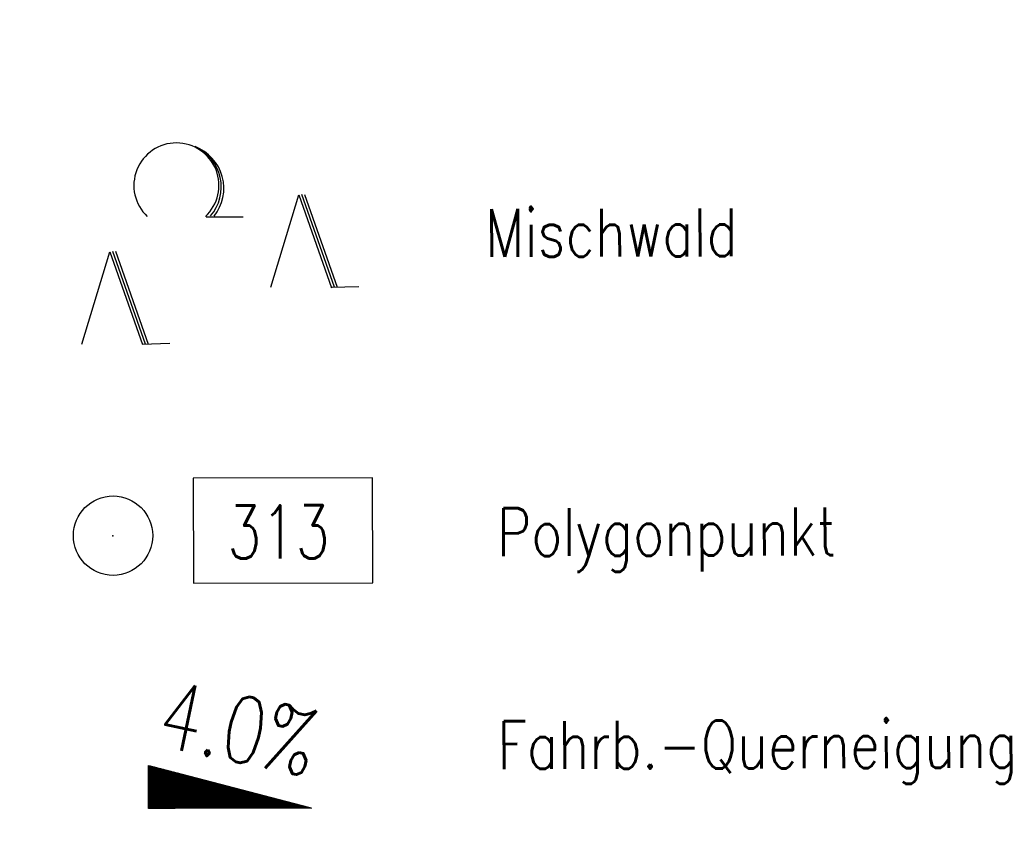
# Model space of a CAD drawing. Extents: x 0 to 1135, y 0 to 420.
# Tile 63 of 80: x 1078 to 1115, y 141 to 171. Entities that reach past the tile are written whole.
import ezdxf

# ---------------------------------------------------------------- set-up
doc = ezdxf.new("R2010")
doc.units = 0
doc.header["$LTSCALE"] = 2
doc.header["$MEASUREMENT"] = 0
doc.linetypes.add('AUSGEZOGEN', pattern=[0])
doc.layers.get('0').update_dxf_attribs({"color": 8, "linetype": 'AUSGEZOGEN'})
for name, color, linetype in [('GEF', 8, 'AUSGEZOGEN'), ('LEGENDE', 7, 'AUSGEZOGEN'), ('MULDE', 8, 'AUSGEZOGEN'), ('PP', 8, 'AUSGEZOGEN'), ('WALD', 8, 'AUSGEZOGEN')]:
    doc.layers.add(name, color=color, linetype=linetype)
doc.styles.add('ROMANS', font='romans.shx', dxfattribs={"width": 0.8})

# ---------------------------------------------------------------- blocks, each defined once
blk = doc.blocks.new('NW')
at = {"color": 0}
for p, q in [((-1.088, 0), (-0.024, 3.474)), ((-0.024, 3.474), (1.193, -0.023)), ((0.077, 3.499), (1.294, 0.003)), ((0.189, 3.489), (1.406, -0.007)), ((1.177, -0.007), (2.227, 0.023))]:
    blk.add_line(p, q, dxfattribs=at)
blk = doc.blocks.new('LW')
at = {"color": 0}
blk.add_line((1.183, 0.003), (2.575, 0.003), dxfattribs=at)
for centre, radius, start, end in [((0.065, 1.189), 1.6, 312.7202, 226.7249), ((0.169, 1.08), 1.681, 321.1992, 68.9844), ((0.083, 1.129), 1.668, 319.2916, 65.2101)]:
    blk.add_arc(centre, radius, start, end, dxfattribs=at)
blk = doc.blocks.new('PP')
at = {"color": 0}
blk.add_circle((0, -0.006), 1.493, dxfattribs=at)
blk.add_point((0, 0), dxfattribs=at)
blk = doc.blocks.new('*X15')
at = {"color": 0}
for p, q in [((725.827, 193.844), (727.436, 195.453)), ((725.827, 193.853), (727.427, 195.453)), ((725.827, 193.861), (727.418, 195.453)), ((725.827, 193.87), (727.409, 195.453)), ((725.827, 193.879), (727.401, 195.453)), ((725.827, 193.888), (727.392, 195.453)), ((725.827, 193.897), (727.383, 195.453)), ((725.827, 193.906), (727.374, 195.453)), ((725.827, 193.914), (727.365, 195.453)), ((725.827, 193.923), (727.356, 195.453)), ((725.827, 193.932), (727.347, 195.453)), ((725.827, 193.941), (727.339, 195.453)), ((725.827, 193.95), (727.33, 195.453)), ((725.827, 193.959), (727.321, 195.453)), ((725.827, 193.967), (727.312, 195.453)), ((725.827, 193.976), (727.303, 195.453)), ((725.827, 193.985), (727.294, 195.453)), ((725.827, 193.994), (727.286, 195.453)), ((725.827, 194.003), (727.277, 195.453)), ((725.827, 194.012), (727.268, 195.453)), ((725.827, 194.02), (727.259, 195.453)), ((725.827, 194.029), (727.25, 195.453)), ((725.827, 194.038), (727.241, 195.453)), ((725.827, 194.047), (727.233, 195.453)), ((725.827, 194.056), (727.224, 195.453)), ((725.827, 194.065), (727.215, 195.453)), ((725.827, 194.073), (727.206, 195.453)), ((725.827, 194.082), (727.197, 195.453)), ((725.827, 194.091), (727.188, 195.453)), ((725.827, 194.1), (727.18, 195.453)), ((725.827, 194.109), (727.171, 195.453)), ((725.827, 194.118), (727.162, 195.453)), ((725.827, 194.127), (727.153, 195.453)), ((725.827, 194.135), (727.144, 195.453)), ((725.827, 194.144), (727.135, 195.453)), ((725.827, 194.153), (727.127, 195.453)), ((725.827, 194.162), (727.118, 195.453)), ((725.827, 194.171), (727.109, 195.453)), ((725.827, 194.18), (727.1, 195.453)), ((725.827, 194.188), (727.091, 195.453)), ((725.827, 194.197), (727.082, 195.453)), ((725.827, 194.206), (727.073, 195.453)), ((725.827, 194.215), (727.065, 195.453)), ((725.827, 194.224), (727.056, 195.453)), ((725.827, 194.233), (727.047, 195.453)), ((725.827, 194.241), (727.038, 195.453)), ((725.827, 194.25), (727.029, 195.453)), ((725.827, 194.259), (727.02, 195.453)), ((725.827, 194.268), (727.012, 195.453)), ((725.827, 194.277), (727.003, 195.453)), ((725.827, 194.286), (726.994, 195.453)), ((725.827, 194.294), (726.985, 195.453)), ((725.827, 194.303), (726.976, 195.453)), ((725.827, 194.312), (726.967, 195.453)), ((725.827, 194.321), (726.959, 195.453)), ((725.827, 194.33), (726.95, 195.453)), ((725.827, 194.339), (726.941, 195.453)), ((725.827, 194.348), (726.932, 195.453)), ((725.827, 194.356), (726.923, 195.453)), ((725.827, 194.365), (726.914, 195.453)), ((725.827, 194.374), (726.906, 195.453)), ((725.827, 194.383), (726.897, 195.453)), ((725.827, 194.392), (726.888, 195.453)), ((725.827, 194.401), (726.879, 195.453)), ((725.827, 194.409), (726.87, 195.453)), ((725.827, 194.418), (726.861, 195.453)), ((725.827, 194.427), (726.853, 195.453)), ((725.827, 194.436), (726.844, 195.453)), ((725.827, 194.445), (726.835, 195.453)), ((725.827, 194.454), (726.826, 195.453)), ((725.827, 194.462), (726.817, 195.453)), ((725.827, 194.471), (726.808, 195.453)), ((725.827, 194.48), (726.799, 195.453)), ((725.827, 194.489), (726.791, 195.453)), ((725.827, 194.498), (726.782, 195.453)), ((725.827, 194.507), (726.773, 195.453)), ((725.827, 194.515), (726.764, 195.453)), ((725.827, 194.524), (726.755, 195.453)), ((725.827, 194.533), (726.746, 195.453)), ((725.827, 194.542), (726.738, 195.453)), ((725.827, 194.551), (726.729, 195.453)), ((725.827, 194.56), (726.72, 195.453)), ((725.827, 194.568), (726.711, 195.453)), ((725.827, 194.577), (726.702, 195.453)), ((725.827, 194.586), (726.693, 195.453)), ((725.827, 194.595), (726.685, 195.453)), ((725.827, 194.604), (726.676, 195.453)), ((725.827, 194.613), (726.667, 195.453)), ((725.827, 194.622), (726.658, 195.453)), ((725.827, 194.63), (726.649, 195.453)), ((725.827, 194.639), (726.64, 195.453)), ((725.827, 194.648), (726.632, 195.453)), ((725.827, 194.657), (726.623, 195.453)), ((725.827, 194.666), (726.614, 195.453)), ((725.827, 194.675), (726.605, 195.453)), ((725.827, 194.683), (726.596, 195.453)), ((725.827, 194.692), (726.587, 195.453)), ((725.827, 194.701), (726.579, 195.453)), ((725.827, 194.71), (726.57, 195.453)), ((725.827, 194.719), (726.561, 195.453)), ((725.827, 194.728), (726.552, 195.453)), ((725.827, 194.736), (726.543, 195.453)), ((725.827, 194.745), (726.534, 195.453)), ((725.827, 194.754), (726.525, 195.453)), ((725.827, 194.763), (726.517, 195.453)), ((725.827, 194.772), (726.508, 195.453)), ((725.827, 194.781), (726.499, 195.453)), ((725.827, 194.789), (726.49, 195.453)), ((725.827, 194.798), (726.481, 195.453)), ((725.827, 194.807), (726.472, 195.453)), ((725.827, 194.816), (726.464, 195.453)), ((725.827, 194.825), (726.455, 195.453)), ((725.827, 194.834), (726.446, 195.453)), ((725.827, 194.842), (726.437, 195.453)), ((725.827, 194.851), (726.428, 195.453)), ((725.827, 194.86), (726.419, 195.453)), ((725.827, 194.869), (726.411, 195.453)), ((725.827, 194.878), (726.402, 195.453)), ((725.827, 194.887), (726.393, 195.453)), ((725.827, 194.896), (726.384, 195.453)), ((725.827, 194.904), (726.375, 195.453)), ((725.827, 194.913), (726.366, 195.453)), ((725.827, 194.922), (726.358, 195.453)), ((725.827, 194.931), (726.349, 195.453)), ((725.827, 194.94), (726.34, 195.453)), ((725.827, 194.949), (726.331, 195.453)), ((725.827, 194.957), (726.322, 195.453)), ((725.827, 194.966), (726.313, 195.453)), ((725.827, 194.975), (726.305, 195.453)), ((725.827, 194.984), (726.296, 195.453)), ((725.827, 194.993), (726.287, 195.453)), ((725.827, 195.002), (726.278, 195.453)), ((725.827, 195.01), (726.269, 195.453)), ((725.827, 195.019), (726.26, 195.453)), ((725.827, 195.028), (726.251, 195.453)), ((725.827, 195.037), (726.243, 195.453)), ((725.827, 195.046), (726.234, 195.453)), ((725.827, 195.055), (726.225, 195.453)), ((725.827, 195.063), (726.216, 195.453)), ((725.827, 195.072), (726.207, 195.453)), ((725.827, 195.081), (726.198, 195.453)), ((725.827, 195.09), (726.19, 195.453)), ((725.827, 195.099), (726.181, 195.453)), ((725.827, 195.108), (726.172, 195.453)), ((725.827, 195.116), (726.163, 195.453)), ((725.827, 195.125), (726.154, 195.453)), ((725.827, 195.134), (726.145, 195.453)), ((725.827, 195.143), (726.137, 195.453)), ((725.827, 195.152), (726.128, 195.453)), ((725.827, 195.161), (726.119, 195.453)), ((725.827, 195.17), (726.11, 195.453)), ((725.827, 195.178), (726.101, 195.453)), ((725.827, 195.187), (726.092, 195.453)), ((725.827, 195.196), (726.084, 195.453)), ((725.827, 195.205), (726.075, 195.453)), ((725.827, 195.214), (726.066, 195.453)), ((725.827, 195.223), (726.057, 195.453)), ((725.827, 195.231), (726.048, 195.453)), ((725.827, 195.24), (726.039, 195.453)), ((725.827, 195.249), (726.031, 195.453)), ((725.827, 195.258), (726.022, 195.453)), ((725.827, 195.267), (726.013, 195.453)), ((725.827, 195.276), (726.004, 195.453)), ((725.827, 195.284), (725.995, 195.453)), ((725.827, 195.293), (725.986, 195.453)), ((725.827, 195.302), (725.977, 195.453)), ((725.827, 195.311), (725.969, 195.453)), ((725.827, 195.32), (725.96, 195.453)), ((725.827, 195.329), (725.951, 195.453)), ((725.827, 195.337), (725.942, 195.453)), ((725.827, 195.346), (725.933, 195.453)), ((725.827, 195.355), (725.924, 195.453)), ((725.827, 195.364), (725.916, 195.453)), ((725.827, 195.373), (725.907, 195.453)), ((725.827, 195.382), (725.898, 195.453)), ((725.827, 195.39), (725.889, 195.453)), ((725.827, 195.399), (725.88, 195.453)), ((725.827, 195.408), (725.871, 195.453)), ((725.827, 195.417), (725.863, 195.453)), ((725.827, 195.426), (725.854, 195.453)), ((725.827, 195.435), (725.845, 195.453)), ((725.827, 195.444), (725.836, 195.453)), ((725.827, 193.826), (727.433, 195.433)), ((725.827, 193.817), (727.43, 195.421)), ((725.827, 193.808), (727.427, 195.409)), ((725.827, 193.799), (727.424, 195.397)), ((725.827, 193.791), (727.421, 195.385)), ((725.827, 193.782), (727.418, 195.373)), ((725.827, 193.773), (727.414, 195.361)), ((725.827, 193.764), (727.411, 195.349)), ((725.827, 193.755), (727.408, 195.337)), ((725.827, 193.746), (727.405, 195.325)), ((725.827, 193.738), (727.402, 195.313)), ((725.827, 193.729), (727.399, 195.301)), ((725.827, 193.72), (727.395, 195.289)), ((725.827, 193.711), (727.392, 195.277)), ((725.827, 193.702), (727.389, 195.265)), ((725.827, 193.693), (727.386, 195.253)), ((725.827, 193.685), (727.383, 195.241)), ((725.827, 193.676), (727.38, 195.229)), ((725.827, 193.667), (727.377, 195.217)), ((725.827, 193.658), (727.373, 195.205)), ((725.827, 193.649), (727.37, 195.193)), ((725.827, 193.64), (727.367, 195.181)), ((725.827, 193.632), (727.364, 195.169)), ((725.827, 193.623), (727.361, 195.157)), ((725.827, 193.614), (727.358, 195.145)), ((725.827, 193.605), (727.354, 195.133)), ((725.827, 193.596), (727.351, 195.121)), ((725.827, 193.587), (727.348, 195.109)), ((725.827, 193.579), (727.345, 195.097)), ((725.827, 193.57), (727.342, 195.085)), ((725.827, 193.561), (727.339, 195.073)), ((725.827, 193.552), (727.336, 195.061)), ((725.827, 193.543), (727.332, 195.049)), ((725.827, 193.534), (727.329, 195.037)), ((725.827, 193.525), (727.326, 195.025)), ((725.827, 193.517), (727.323, 195.013)), ((725.827, 193.508), (727.32, 195.001)), ((725.827, 193.499), (727.317, 194.989)), ((725.827, 193.49), (727.313, 194.977)), ((725.827, 193.481), (727.31, 194.965)), ((725.827, 193.472), (727.307, 194.953)), ((725.827, 193.464), (727.304, 194.941)), ((725.827, 193.455), (727.301, 194.929)), ((725.827, 193.446), (727.298, 194.917)), ((725.827, 193.437), (727.295, 194.905)), ((725.827, 193.428), (727.291, 194.893)), ((725.827, 193.419), (727.288, 194.881)), ((725.827, 193.411), (727.285, 194.869)), ((725.827, 193.402), (727.282, 194.857)), ((725.827, 193.393), (727.279, 194.845)), ((725.827, 193.384), (727.276, 194.833)), ((725.827, 193.375), (727.272, 194.821)), ((725.827, 193.366), (727.269, 194.809)), ((725.827, 193.358), (727.266, 194.797)), ((725.827, 193.349), (727.263, 194.785)), ((725.827, 193.34), (727.26, 194.773)), ((725.827, 193.331), (727.257, 194.761)), ((725.827, 193.322), (727.254, 194.749)), ((725.827, 193.313), (727.25, 194.737)), ((725.827, 193.305), (727.247, 194.725)), ((725.827, 193.296), (727.244, 194.713)), ((725.827, 193.287), (727.241, 194.701)), ((725.827, 193.278), (727.238, 194.689)), ((725.827, 193.269), (727.235, 194.677)), ((725.827, 193.26), (727.231, 194.665)), ((725.827, 193.251), (727.228, 194.653)), ((725.827, 193.243), (727.225, 194.641)), ((725.827, 193.234), (727.222, 194.629)), ((725.827, 193.225), (727.219, 194.617)), ((725.827, 193.216), (727.216, 194.605)), ((725.827, 193.207), (727.213, 194.593)), ((725.827, 193.198), (727.209, 194.581)), ((725.827, 193.19), (727.206, 194.569)), ((725.827, 193.181), (727.203, 194.557)), ((725.827, 193.172), (727.2, 194.545)), ((725.827, 193.163), (727.197, 194.533)), ((725.827, 193.154), (727.194, 194.521)), ((725.827, 193.145), (727.19, 194.509)), ((725.827, 193.137), (727.187, 194.497)), ((725.827, 193.128), (727.184, 194.485)), ((725.827, 193.119), (727.181, 194.473)), ((725.827, 193.11), (727.178, 194.461)), ((725.827, 193.101), (727.175, 194.449)), ((725.827, 193.092), (727.172, 194.437)), ((725.827, 193.084), (727.168, 194.425)), ((725.827, 193.075), (727.165, 194.413)), ((725.827, 193.066), (727.162, 194.401)), ((725.827, 193.057), (727.159, 194.389)), ((725.827, 193.048), (727.156, 194.377)), ((725.827, 193.039), (727.153, 194.365)), ((725.827, 193.031), (727.149, 194.353)), ((725.827, 193.022), (727.146, 194.341)), ((725.827, 193.013), (727.143, 194.329)), ((725.827, 193.004), (727.14, 194.317)), ((725.827, 192.995), (727.137, 194.305)), ((725.827, 192.986), (727.134, 194.293)), ((725.827, 192.977), (727.131, 194.281)), ((725.827, 192.969), (727.127, 194.269)), ((725.827, 192.96), (727.124, 194.257)), ((725.827, 192.951), (727.121, 194.245)), ((725.827, 192.942), (727.118, 194.233)), ((725.827, 192.933), (727.115, 194.221)), ((725.827, 192.924), (727.112, 194.209)), ((725.827, 192.916), (727.108, 194.197)), ((725.827, 192.907), (727.105, 194.185)), ((725.827, 192.898), (727.102, 194.173)), ((725.827, 192.889), (727.099, 194.161)), ((725.827, 192.88), (727.096, 194.15)), ((725.827, 192.871), (727.093, 194.138)), ((725.827, 192.863), (727.09, 194.126)), ((725.827, 192.854), (727.086, 194.114)), ((725.827, 192.845), (727.083, 194.102)), ((725.827, 192.836), (727.08, 194.09)), ((725.827, 192.827), (727.077, 194.078)), ((725.827, 192.818), (727.074, 194.066)), ((725.827, 192.81), (727.071, 194.054)), ((725.827, 192.801), (727.068, 194.042)), ((725.827, 192.792), (727.064, 194.03)), ((725.827, 192.783), (727.061, 194.018)), ((725.827, 192.774), (727.058, 194.006)), ((725.827, 192.765), (727.055, 193.994)), ((725.827, 192.757), (727.052, 193.982)), ((725.827, 192.748), (727.049, 193.97)), ((725.827, 192.739), (727.045, 193.958)), ((725.827, 192.73), (727.042, 193.946)), ((725.827, 192.721), (727.039, 193.934)), ((725.827, 192.712), (727.036, 193.922)), ((725.827, 192.703), (727.033, 193.91)), ((725.827, 192.695), (727.03, 193.898)), ((725.827, 192.686), (727.027, 193.886)), ((725.827, 192.677), (727.023, 193.874)), ((725.827, 192.668), (727.02, 193.862)), ((725.827, 192.659), (727.017, 193.85)), ((725.827, 192.65), (727.014, 193.838)), ((725.827, 192.642), (727.011, 193.826)), ((725.827, 192.633), (727.008, 193.814)), ((725.827, 192.624), (727.004, 193.802)), ((725.827, 192.615), (727.001, 193.79)), ((725.827, 192.606), (726.998, 193.778)), ((725.827, 192.597), (726.995, 193.766)), ((725.827, 192.589), (726.992, 193.754)), ((725.827, 192.58), (726.989, 193.742)), ((725.827, 192.571), (726.986, 193.73)), ((725.827, 192.562), (726.982, 193.718)), ((725.827, 192.553), (726.979, 193.706)), ((725.827, 192.544), (726.976, 193.694)), ((725.827, 192.536), (726.973, 193.682)), ((725.827, 192.527), (726.97, 193.67)), ((725.827, 192.518), (726.967, 193.658)), ((725.827, 192.509), (726.963, 193.646)), ((725.827, 192.5), (726.96, 193.634)), ((725.827, 192.491), (726.957, 193.622)), ((725.827, 192.483), (726.954, 193.61)), ((725.827, 192.474), (726.951, 193.598)), ((725.827, 192.465), (726.948, 193.586)), ((725.827, 192.456), (726.945, 193.574)), ((725.827, 192.447), (726.941, 193.562)), ((725.827, 192.438), (726.938, 193.55)), ((725.827, 192.429), (726.935, 193.538)), ((725.827, 192.421), (726.932, 193.526)), ((725.827, 192.412), (726.929, 193.514)), ((725.827, 192.403), (726.926, 193.502)), ((725.827, 192.394), (726.922, 193.49)), ((725.827, 192.385), (726.919, 193.478)), ((725.827, 192.376), (726.916, 193.466)), ((725.827, 192.368), (726.913, 193.454)), ((725.827, 192.359), (726.91, 193.442)), ((725.827, 192.35), (726.907, 193.43)), ((725.827, 192.341), (726.904, 193.418)), ((725.827, 192.332), (726.9, 193.406)), ((725.827, 192.323), (726.897, 193.394)), ((725.827, 192.315), (726.894, 193.382)), ((725.827, 192.306), (726.891, 193.37)), ((725.827, 192.297), (726.888, 193.358)), ((725.827, 192.288), (726.885, 193.346)), ((725.827, 192.279), (726.881, 193.334)), ((725.827, 192.27), (726.878, 193.322)), ((725.827, 192.262), (726.875, 193.31)), ((725.827, 192.253), (726.872, 193.298)), ((725.827, 192.244), (726.869, 193.286)), ((725.827, 192.235), (726.866, 193.274)), ((725.827, 192.226), (726.863, 193.262)), ((725.827, 192.217), (726.859, 193.25)), ((725.827, 192.209), (726.856, 193.238)), ((725.827, 192.2), (726.853, 193.226)), ((725.827, 192.191), (726.85, 193.214)), ((725.827, 192.182), (726.847, 193.202)), ((725.827, 192.173), (726.844, 193.19)), ((725.827, 192.164), (726.84, 193.178)), ((725.827, 192.155), (726.837, 193.166)), ((725.827, 192.147), (726.834, 193.154)), ((725.827, 192.138), (726.831, 193.142)), ((725.827, 192.129), (726.828, 193.13)), ((725.827, 192.12), (726.825, 193.118)), ((725.827, 192.111), (726.822, 193.106)), ((725.827, 192.102), (726.818, 193.094)), ((725.827, 192.094), (726.815, 193.082)), ((725.827, 192.085), (726.812, 193.07)), ((725.827, 192.076), (726.809, 193.058)), ((725.827, 192.067), (726.806, 193.046)), ((725.827, 192.058), (726.803, 193.034)), ((725.827, 192.049), (726.799, 193.022)), ((725.827, 192.041), (726.796, 193.01)), ((725.827, 192.032), (726.793, 192.998)), ((725.827, 192.023), (726.79, 192.986)), ((725.827, 192.014), (726.787, 192.974)), ((725.827, 192.005), (726.784, 192.962)), ((725.827, 191.996), (726.781, 192.95)), ((725.827, 191.988), (726.777, 192.938)), ((725.827, 191.979), (726.774, 192.926)), ((725.827, 191.97), (726.771, 192.914)), ((725.827, 191.961), (726.768, 192.902)), ((725.827, 191.952), (726.765, 192.89)), ((725.827, 191.943), (726.762, 192.878)), ((725.827, 191.935), (726.758, 192.866)), ((725.827, 191.926), (726.755, 192.854)), ((725.827, 191.917), (726.752, 192.842)), ((725.827, 191.908), (726.749, 192.83)), ((725.827, 191.899), (726.746, 192.818)), ((725.827, 191.89), (726.743, 192.806)), ((725.827, 191.881), (726.74, 192.794)), ((725.827, 191.873), (726.736, 192.782)), ((725.827, 191.864), (726.733, 192.77)), ((725.827, 191.855), (726.73, 192.758)), ((725.827, 191.846), (726.727, 192.746)), ((725.827, 191.837), (726.724, 192.734)), ((725.827, 191.828), (726.721, 192.722)), ((725.827, 191.82), (726.717, 192.71)), ((725.827, 191.811), (726.714, 192.698)), ((725.827, 191.802), (726.711, 192.686)), ((725.827, 191.793), (726.708, 192.674)), ((725.827, 191.784), (726.705, 192.662)), ((725.827, 191.775), (726.702, 192.65)), ((725.827, 191.767), (726.699, 192.639)), ((725.827, 191.758), (726.695, 192.627)), ((725.827, 191.749), (726.692, 192.615)), ((725.827, 191.74), (726.689, 192.603)), ((725.827, 191.731), (726.686, 192.591)), ((725.827, 191.722), (726.683, 192.579)), ((725.827, 191.714), (726.68, 192.567)), ((725.827, 191.705), (726.677, 192.555)), ((725.827, 191.696), (726.673, 192.543)), ((725.827, 191.687), (726.67, 192.531)), ((725.827, 191.678), (726.667, 192.519)), ((725.827, 191.669), (726.664, 192.507)), ((725.827, 191.66), (726.661, 192.495)), ((725.827, 191.652), (726.658, 192.483)), ((725.827, 191.643), (726.654, 192.471)), ((725.827, 191.634), (726.651, 192.459)), ((725.827, 191.625), (726.648, 192.447)), ((725.827, 191.616), (726.645, 192.435)), ((725.827, 191.607), (726.642, 192.423)), ((725.827, 191.599), (726.639, 192.411)), ((725.827, 191.59), (726.636, 192.399)), ((725.827, 191.581), (726.632, 192.387)), ((725.827, 191.572), (726.629, 192.375)), ((725.827, 191.563), (726.626, 192.363)), ((725.827, 191.554), (726.623, 192.351)), ((725.827, 191.546), (726.62, 192.339)), ((725.827, 191.537), (726.617, 192.327)), ((725.827, 191.528), (726.613, 192.315)), ((725.827, 191.519), (726.61, 192.303)), ((725.827, 191.51), (726.607, 192.291)), ((725.827, 191.501), (726.604, 192.279)), ((725.827, 191.493), (726.601, 192.267)), ((725.827, 191.484), (726.598, 192.255)), ((725.827, 191.475), (726.595, 192.243)), ((725.827, 191.466), (726.591, 192.231)), ((725.827, 191.457), (726.588, 192.219)), ((725.827, 191.448), (726.585, 192.207)), ((725.827, 191.44), (726.582, 192.195)), ((725.827, 191.431), (726.579, 192.183)), ((725.827, 191.422), (726.576, 192.171)), ((725.827, 191.413), (726.572, 192.159)), ((725.827, 191.404), (726.569, 192.147)), ((725.827, 191.395), (726.566, 192.135)), ((725.827, 191.386), (726.563, 192.123)), ((725.827, 191.378), (726.56, 192.111)), ((725.827, 191.369), (726.557, 192.099)), ((725.827, 191.36), (726.554, 192.087)), ((725.827, 191.351), (726.55, 192.075)), ((725.827, 191.342), (726.547, 192.063)), ((725.827, 191.333), (726.544, 192.051)), ((725.827, 191.325), (726.541, 192.039)), ((725.827, 191.316), (726.538, 192.027)), ((725.827, 191.307), (726.535, 192.015)), ((725.827, 191.298), (726.531, 192.003)), ((725.827, 191.289), (726.528, 191.991)), ((725.827, 191.28), (726.525, 191.979)), ((725.827, 191.272), (726.522, 191.967)), ((725.827, 191.263), (726.519, 191.955)), ((725.827, 191.254), (726.516, 191.943)), ((725.827, 191.245), (726.513, 191.931)), ((725.827, 191.236), (726.509, 191.919)), ((725.827, 191.227), (726.506, 191.907)), ((725.827, 191.219), (726.503, 191.895)), ((725.827, 191.21), (726.5, 191.883)), ((725.827, 191.201), (726.497, 191.871)), ((725.827, 191.192), (726.494, 191.859)), ((725.827, 191.183), (726.49, 191.847)), ((725.827, 191.174), (726.487, 191.835)), ((725.827, 191.166), (726.484, 191.823)), ((725.827, 191.157), (726.481, 191.811)), ((725.827, 191.148), (726.478, 191.799)), ((725.827, 191.139), (726.475, 191.787)), ((725.827, 191.13), (726.472, 191.775)), ((725.827, 191.121), (726.468, 191.763)), ((725.827, 191.112), (726.465, 191.751)), ((725.827, 191.104), (726.462, 191.739)), ((725.827, 191.095), (726.459, 191.727)), ((725.827, 191.086), (726.456, 191.715)), ((725.827, 191.077), (726.453, 191.703)), ((725.827, 191.068), (726.449, 191.691)), ((725.827, 191.059), (726.446, 191.679)), ((725.827, 191.051), (726.443, 191.667)), ((725.827, 191.042), (726.44, 191.655)), ((725.827, 191.033), (726.437, 191.643)), ((725.827, 191.024), (726.434, 191.631)), ((725.827, 191.015), (726.431, 191.619)), ((725.827, 191.006), (726.427, 191.607)), ((725.827, 190.998), (726.424, 191.595)), ((725.827, 190.989), (726.421, 191.583)), ((725.827, 190.98), (726.418, 191.571)), ((725.827, 190.971), (726.415, 191.559)), ((725.827, 190.962), (726.412, 191.547)), ((725.827, 190.953), (726.408, 191.535)), ((725.827, 190.945), (726.405, 191.523)), ((725.827, 190.936), (726.402, 191.511)), ((725.827, 190.927), (726.399, 191.499)), ((725.827, 190.918), (726.396, 191.487)), ((725.827, 190.909), (726.393, 191.475)), ((725.827, 190.9), (726.39, 191.463)), ((725.827, 190.892), (726.386, 191.451)), ((725.827, 190.883), (726.383, 191.439)), ((725.827, 190.874), (726.38, 191.427)), ((725.827, 190.865), (726.377, 191.415)), ((725.827, 190.856), (726.374, 191.403)), ((725.827, 190.847), (726.371, 191.391)), ((725.827, 190.838), (726.367, 191.379)), ((725.827, 190.83), (726.364, 191.367)), ((725.827, 190.821), (726.361, 191.355)), ((725.827, 190.812), (726.358, 191.343)), ((725.827, 190.803), (726.355, 191.331)), ((725.827, 190.794), (726.352, 191.319)), ((725.827, 190.785), (726.349, 191.307)), ((725.827, 190.777), (726.345, 191.295)), ((725.827, 190.768), (726.342, 191.283)), ((725.827, 190.759), (726.339, 191.271)), ((725.827, 190.75), (726.336, 191.259)), ((725.827, 190.741), (726.333, 191.247)), ((725.827, 190.732), (726.33, 191.235)), ((725.827, 190.724), (726.326, 191.223)), ((725.827, 190.715), (726.323, 191.211)), ((725.827, 190.706), (726.32, 191.199)), ((725.827, 190.697), (726.317, 191.187)), ((725.827, 190.688), (726.314, 191.175)), ((725.827, 190.679), (726.311, 191.163)), ((725.827, 190.671), (726.308, 191.151)), ((725.827, 190.662), (726.304, 191.139)), ((725.827, 190.653), (726.301, 191.128)), ((725.827, 190.644), (726.298, 191.116)), ((725.827, 190.635), (726.295, 191.104)), ((725.827, 190.626), (726.292, 191.092)), ((725.827, 190.618), (726.289, 191.08)), ((725.827, 190.609), (726.286, 191.068)), ((725.827, 190.6), (726.282, 191.056)), ((725.827, 190.591), (726.279, 191.044)), ((725.827, 190.582), (726.276, 191.032)), ((725.827, 190.573), (726.273, 191.02)), ((725.827, 190.564), (726.27, 191.008)), ((725.827, 190.556), (726.267, 190.996)), ((725.827, 190.547), (726.263, 190.984)), ((725.827, 190.538), (726.26, 190.972)), ((725.827, 190.529), (726.257, 190.96)), ((725.827, 190.52), (726.254, 190.948)), ((725.827, 190.511), (726.251, 190.936)), ((725.827, 190.503), (726.248, 190.924)), ((725.827, 190.494), (726.245, 190.912)), ((725.827, 190.485), (726.241, 190.9)), ((725.827, 190.476), (726.238, 190.888)), ((725.827, 190.467), (726.235, 190.876)), ((725.827, 190.458), (726.232, 190.864)), ((725.827, 190.45), (726.229, 190.852)), ((725.827, 190.441), (726.226, 190.84)), ((725.827, 190.432), (726.222, 190.828)), ((725.827, 190.423), (726.219, 190.816)), ((725.827, 190.414), (726.216, 190.804)), ((725.827, 190.405), (726.213, 190.792)), ((725.827, 190.397), (726.21, 190.78)), ((725.827, 190.388), (726.207, 190.768)), ((725.827, 190.379), (726.204, 190.756)), ((725.827, 190.37), (726.2, 190.744)), ((725.827, 190.361), (726.197, 190.732)), ((725.827, 190.352), (726.194, 190.72)), ((725.827, 190.344), (726.191, 190.708)), ((725.827, 190.335), (726.188, 190.696)), ((725.827, 190.326), (726.185, 190.684)), ((725.827, 190.317), (726.181, 190.672)), ((725.827, 190.308), (726.178, 190.66)), ((725.827, 190.299), (726.175, 190.648)), ((725.827, 190.29), (726.172, 190.636)), ((725.827, 190.282), (726.169, 190.624)), ((725.827, 190.273), (726.166, 190.612)), ((725.827, 190.264), (726.163, 190.6)), ((725.827, 190.255), (726.159, 190.588)), ((725.827, 190.246), (726.156, 190.576)), ((725.827, 190.237), (726.153, 190.564)), ((725.827, 190.229), (726.15, 190.552)), ((725.827, 190.22), (726.147, 190.54)), ((725.827, 190.211), (726.144, 190.528)), ((725.827, 190.202), (726.14, 190.516)), ((725.827, 190.193), (726.137, 190.504)), ((725.827, 190.184), (726.134, 190.492)), ((725.827, 190.176), (726.131, 190.48)), ((725.827, 190.167), (726.128, 190.468)), ((725.827, 190.158), (726.125, 190.456)), ((725.827, 190.149), (726.122, 190.444)), ((725.827, 190.14), (726.118, 190.432)), ((725.827, 190.131), (726.115, 190.42)), ((725.827, 190.123), (726.112, 190.408)), ((725.827, 190.114), (726.109, 190.396)), ((725.827, 190.105), (726.106, 190.384)), ((725.827, 190.096), (726.103, 190.372)), ((725.827, 190.087), (726.099, 190.36)), ((725.827, 190.078), (726.096, 190.348)), ((725.827, 190.07), (726.093, 190.336)), ((725.827, 190.061), (726.09, 190.324)), ((725.827, 190.052), (726.087, 190.312)), ((725.827, 190.043), (726.084, 190.3)), ((725.827, 190.034), (726.081, 190.288)), ((725.827, 190.025), (726.077, 190.276)), ((725.827, 190.016), (726.074, 190.264)), ((725.827, 190.008), (726.071, 190.252)), ((725.827, 189.999), (726.068, 190.24)), ((725.827, 189.99), (726.065, 190.228)), ((725.827, 189.981), (726.062, 190.216)), ((725.827, 189.972), (726.058, 190.204)), ((725.827, 189.963), (726.055, 190.192)), ((725.827, 189.955), (726.052, 190.18)), ((725.827, 189.946), (726.049, 190.168)), ((725.827, 189.937), (726.046, 190.156)), ((725.827, 189.928), (726.043, 190.144)), ((725.827, 189.919), (726.04, 190.132)), ((725.827, 189.91), (726.036, 190.12)), ((725.827, 189.902), (726.033, 190.108)), ((725.827, 189.893), (726.03, 190.096)), ((725.827, 189.884), (726.027, 190.084)), ((725.827, 189.875), (726.024, 190.072)), ((725.827, 189.866), (726.021, 190.06)), ((725.827, 189.857), (726.017, 190.048)), ((725.827, 189.849), (726.014, 190.036)), ((725.827, 189.84), (726.011, 190.024)), ((725.827, 189.831), (726.008, 190.012)), ((725.827, 189.822), (726.005, 190)), ((725.827, 189.813), (726.002, 189.988)), ((725.827, 189.804), (725.999, 189.976)), ((725.827, 189.796), (725.995, 189.964)), ((725.827, 189.787), (725.992, 189.952)), ((725.827, 189.778), (725.989, 189.94)), ((725.827, 189.769), (725.986, 189.928)), ((725.827, 189.76), (725.983, 189.916)), ((725.827, 189.751), (725.98, 189.904)), ((725.827, 189.742), (725.976, 189.892)), ((725.827, 189.734), (725.973, 189.88)), ((725.827, 189.725), (725.97, 189.868)), ((725.827, 189.716), (725.967, 189.856)), ((725.827, 189.707), (725.964, 189.844)), ((725.827, 189.698), (725.961, 189.832)), ((725.827, 189.689), (725.958, 189.82)), ((725.827, 189.681), (725.954, 189.808)), ((725.827, 189.672), (725.951, 189.796)), ((725.827, 189.663), (725.948, 189.784)), ((725.827, 189.654), (725.945, 189.772)), ((725.827, 189.645), (725.942, 189.76)), ((725.827, 189.636), (725.939, 189.748)), ((725.827, 189.628), (725.935, 189.736)), ((725.827, 189.619), (725.932, 189.724)), ((725.827, 189.61), (725.929, 189.712)), ((725.827, 189.601), (725.926, 189.7)), ((725.827, 189.592), (725.923, 189.688)), ((725.827, 189.583), (725.92, 189.676)), ((725.827, 189.575), (725.917, 189.664)), ((725.827, 189.566), (725.913, 189.652)), ((725.827, 189.557), (725.91, 189.64)), ((725.827, 189.548), (725.907, 189.628)), ((725.827, 189.539), (725.904, 189.616)), ((725.827, 189.53), (725.901, 189.605)), ((725.827, 189.521), (725.898, 189.593)), ((725.827, 189.513), (725.895, 189.581)), ((725.827, 189.504), (725.891, 189.569)), ((725.827, 189.495), (725.888, 189.557)), ((725.827, 189.486), (725.885, 189.545)), ((725.827, 189.477), (725.882, 189.533)), ((725.827, 189.468), (725.879, 189.521)), ((725.827, 189.46), (725.876, 189.509)), ((725.827, 189.451), (725.872, 189.497)), ((725.827, 189.442), (725.869, 189.485)), ((725.827, 189.433), (725.866, 189.473)), ((725.827, 189.424), (725.863, 189.461)), ((725.827, 189.415), (725.86, 189.449)), ((725.827, 189.407), (725.857, 189.437)), ((725.827, 189.398), (725.854, 189.425)), ((725.827, 189.389), (725.85, 189.413)), ((725.827, 189.38), (725.847, 189.401)), ((725.827, 189.371), (725.844, 189.389)), ((725.827, 189.362), (725.841, 189.377)), ((725.827, 189.354), (725.838, 189.365)), ((725.827, 189.345), (725.835, 189.353)), ((725.827, 189.336), (725.831, 189.341))]:
    blk.add_line(p, q, dxfattribs=at)
blk = doc.blocks.new('GEF')
at = {"color": 0}
for p, q in [((0.01, 0.018), (0.01, 6.148)), ((1.622, 6.148), (0.01, 0.018)), ((0.01, 6.148), (1.622, 6.148))]:
    blk.add_line(p, q, dxfattribs=at)
blk.add_blockref('*X15', (-725.817, -189.305), dxfattribs=at)

msp = doc.modelspace()

# ---------------------------------------------------------------- linework, layer by layer
at = {"layer": 'MULDE'}
msp.add_lwpolyline([(402.166, 240.739, 0.000005), (413.432, 240.736, 0.000006), (421.553, 240.734, 0), (450.359, 240.727, 0.000007), (451.858, 240.727), (463.169, 240.725, 0.000006), (493.058, 240.719, 0.000025), (500.112, 240.719, 0.000589), (500.474, 240.719, 0.000017), (513.159, 240.748, 0.001441), (540.28, 240.89, -0.004051), (549.925, 240.89, -0.002327), (552.304, 240.86, 0.000509), (563.184, 240.682, 0.000608), (574.057, 240.528, 0.011247), (574.645, 240.534, 0.026637), (574.657, 240.535, 0.000678), (575.137, 240.602, 0.037681), (577.069, 241.027, 0.034266), (579.104, 241.795)], format="xyb", dxfattribs=at)
at = {"layer": 'PP'}
msp.add_lwpolyline([(1084.71, 149.617), (1091.455, 149.634), (1091.445, 153.578), (1084.699, 153.561)], close=True, dxfattribs=at)

# ---------------------------------------------------------------- block references
at = {"layer": 'GEF', "rotation": 90.11852721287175}
msp.add_blockref('GEF', (1089.164, 141.152), dxfattribs=at)
at = {"layer": 'PP', "rotation": 132.9965839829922}
msp.add_blockref('PP', (1081.677, 151.401), dxfattribs=at)
at = {"layer": 'WALD', "rotation": 0.1471602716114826}
for name, p in [('LW', (1084.002, 163.384)), ('NW', (1088.7, 160.749)), ('NW', (1081.594, 158.609))]:
    msp.add_blockref(name, p, dxfattribs=at)

# ---------------------------------------------------------------- texts
at = {"layer": 'GEF', "style": 'ROMANS', "width": 0.75}
msp.add_text('4.0%', height=2.5, rotation=348.2523, dxfattribs=at).set_placement((1083.236, 143.532))
at = {"layer": 'LEGENDE', "style": 'ROMANS', "width": 0.8}
for s, p in [('Mischwald', (1095.678, 161.886)), ('Polygonpunkt', (1096.121, 150.634)), ('Fahrb.-Querneigung', (1096.142, 142.627))]:
    msp.add_text(s, height=1.8, rotation=0.1472, dxfattribs=at).set_placement(p)
at = {"layer": 'PP', "style": 'ROMANS', "width": 0.75}
msp.add_text('313', height=2, rotation=0.1472, dxfattribs=at).set_placement((1085.977, 150.541))

doc.saveas('drawing.dxf')
